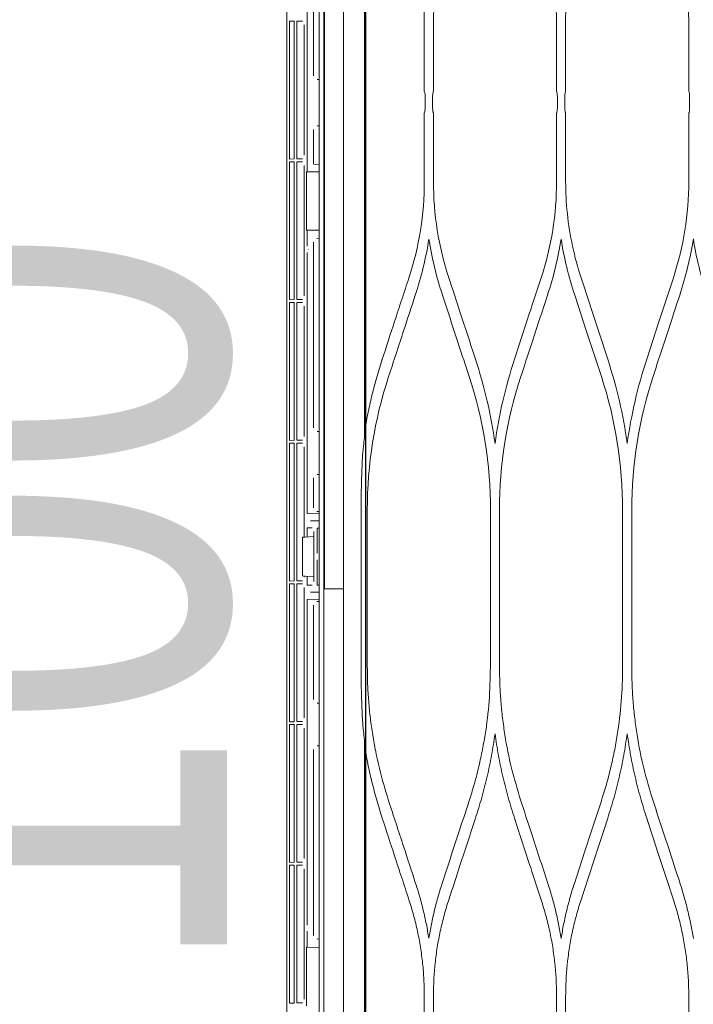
# Model space of a CAD drawing. Header units: inches. Extents: x 69729 to 77643, y -43505 to -36607.
# Tile 20 of 69: x 71969 to 71989, y -38206 to -38177. Entities that reach past the tile are written whole.
import ezdxf

# ---------------------------------------------------------------- set-up
doc = ezdxf.new("R2010")
doc.units = ezdxf.units.IN
doc.header["$MEASUREMENT"] = 0
doc.layers.get('0').update_dxf_attribs({"lineweight": 0})
doc.layers.get('Defpoints').update_dxf_attribs({"lineweight": 0})
for name, color, linetype, lineweight in [('p--drzwi', 125, 'Continuous', 0), ('p--klimatyzator', 30, 'Continuous', 15), ('p--wymiary-1-50', 5, 'Continuous', 0)]:
    doc.layers.add(name, color=color, linetype=linetype, lineweight=lineweight)
doc.styles.add('1-50', font='arial.ttf', dxfattribs={"width": 0.75, "height": 12.5})
doc.dimstyles.new('1-50', dxfattribs={"dimtxt": 12.5, "dimasz": 5, "dimexe": 5, "dimexo": 5, "dimgap": 0.09, "dimtad": 0, "dimdsep": 46, "dimtxsty": '1-50', "dimblk": 'OBLIQUE', "dimcen": 0.09, "dimadec": 0, "dimazin": 0, "dimtfac": 1, "dimtdec": 4, "dimtix": 1, "dimtofl": 0, "dimtmove": 2, "dimatfit": 3, "dimldrblk": 'OBLIQUE', "dimfxl": 5, "dimfxlon": 1, "dimtvp": 0.8, "dimtolj": 1, "dimtzin": 0, "dimarcsym": 0})

# ---------------------------------------------------------------- blocks, each defined once
blk = doc.blocks.new('drzwi-90-100')
blk.add_arc((10.8, 3.225), 84.153, 359.52334, 90.47666)
blk = doc.blocks.new('_OBLIQUE')
at = {"color": 0, "linetype": 'ByBlock', "lineweight": -2}
for p, q in [((-0.5, -0.5), (0.5, 0.5)), ((0, 0), (0, 0))]:
    blk.add_line(p, q, dxfattribs=at)
blk = doc.blocks.new('*D30')
at = {"layer": 'Defpoints', "color": 0}
for p in [(71526.912, -38105.971), (71997.121, -38105.971), (71588.357, -38366.071)]:
    blk.add_point(p, dxfattribs=at)
at = {"layer": 'p--wymiary-1-50', "color": 0, "linetype": 'Continuous', "lineweight": -2}
for p, q in [((71531.912, -38105.971), (71521.912, -38105.971)), ((71526.912, -38366.071), (71526.912, -38105.971)), ((71531.912, -38366.071), (71521.912, -38366.071))]:
    blk.add_line(p, q, dxfattribs=at)
at = {"layer": 'p--wymiary-1-50', "color": 0, "lineweight": -2, "xscale": 5, "yscale": 5, "zscale": 5}
for p, rotation in [((71526.912, -38105.971), 90), ((71526.912, -38366.071), 270)]:
    blk.add_blockref('_OBLIQUE', p, dxfattribs=dict(at, rotation=rotation))
at = {"layer": 'p--wymiary-1-50', "color": 0, "linetype": 'Continuous', "ltscale": 12, "insert": (71516.702, -38236.021), "char_height": 12.5, "attachment_point": 5, "rotation": 90, "style": '1-50'}
blk.add_mtext('\\A1;260.1', dxfattribs=at)
blk = doc.blocks.new('*D161')
at = {"layer": 'Defpoints', "color": 0}
for p in [(71979.561, -38144.421), (71997.121, -38144.421), (71997.121, -38244.421)]:
    blk.add_point(p, dxfattribs=at)
at = {"layer": 'p--wymiary-1-50', "color": 0, "linetype": 'Continuous', "lineweight": -2}
for p, q in [((71984.561, -38144.421), (71974.561, -38144.421)), ((71979.561, -38244.421), (71979.561, -38144.421)), ((71984.561, -38244.421), (71974.561, -38244.421))]:
    blk.add_line(p, q, dxfattribs=at)
at = {"layer": 'p--wymiary-1-50', "color": 0, "lineweight": -2, "xscale": 5, "yscale": 5, "zscale": 5}
for p, rotation in [((71979.561, -38144.421), 90), ((71979.561, -38244.421), 270)]:
    blk.add_blockref('_OBLIQUE', p, dxfattribs=dict(at, rotation=rotation))
at = {"layer": 'p--wymiary-1-50', "color": 0, "linetype": 'Continuous', "ltscale": 12, "insert": (71969.351, -38194.421), "char_height": 12.5, "attachment_point": 5, "rotation": 90, "style": '1-50'}
blk.add_mtext('\\A1;100', dxfattribs=at)
blk = doc.blocks.new('A$C66B7A3C4')
at = {"layer": 'p--klimatyzator', "lineweight": 15}
for p, q in [((18.818, 84.4), (18.818, 43.5)), ((18.114, 82.346), (18.114, 43.5)), ((18.662, 43.5), (18.662, 82.346)), ((18.684, 82.346), (18.684, 4.654)), ((19.758, 81.016), (19.758, 47.653)), ((17.501, 57.787), (17.501, 67.396)), ((18.987, 62.26), (18.987, 58.425)), ((19.167, 55.637), (19.167, 62.427)), ((8.064, 57.973), (8.064, 59.933)), ((11.647, 59.933), (11.647, 57.973)), ((11.912, 57.973), (11.912, 59.933)), ((15.495, 59.933), (15.495, 57.973)), ((15.76, 57.973), (15.76, 59.933)), ((19.255, 56.118), (19.255, 59.912)), ((19.304, 60.017), (19.472, 60.02)), ((19.472, 60.02), (19.472, 56.01)), ((19.544, 60.021), (19.681, 60.023)), ((19.544, 56.009), (19.544, 60.021)), ((19.681, 59.919), (19.681, 60.023)), ((19.681, 59.919), (19.681, 56.111)), ((18.883, 58.321), (18.818, 58.321)), ((8.038, 57.765), (8.038, 57.557)), ((11.673, 57.557), (11.673, 57.765)), ((11.887, 57.765), (11.887, 57.557)), ((15.52, 57.557), (15.52, 57.765)), ((15.735, 57.765), (15.735, 57.557)), ((17.503, 57.557), (17.503, 57.765)), ((8.064, 55.357), (8.064, 57.349)), ((11.647, 57.349), (11.647, 55.357)), ((11.912, 55.357), (11.912, 57.349)), ((15.495, 57.349), (15.495, 55.357)), ((15.76, 55.357), (15.76, 57.349)), ((17.501, 47.894), (17.501, 57.536)), ((18.818, 56.969), (18.883, 56.969)), ((18.987, 56.865), (18.987, 55.867)), ((19.472, 56.01), (19.304, 56.013)), ((19.304, 55.922), (19.472, 55.925)), ((19.472, 55.925), (19.472, 51.915)), ((19.681, 56.007), (19.544, 56.009)), ((19.544, 55.926), (19.681, 55.929)), ((19.544, 51.914), (19.544, 55.926)), ((19.681, 56.007), (19.681, 56.111)), ((19.681, 55.825), (19.681, 55.929)), ((18.818, 55.838), (18.972, 55.852)), ((18.818, 55.631), (19.167, 55.637)), ((19.167, 55.637), (19.188, 55.638)), ((19.188, 55.638), (19.188, 53.933)), ((19.255, 52.023), (19.255, 55.817)), ((19.681, 55.825), (19.681, 52.016)), ((19.167, 53.934), (18.818, 53.94)), ((19.188, 53.933), (19.167, 53.934)), ((19.167, 53.471), (19.167, 53.934)), ((18.892, 53.695), (18.818, 53.701)), ((18.987, 53.591), (18.987, 48.18)), ((19.145, 53.377), (19.145, 53.384)), ((19.167, 45.686), (19.167, 53.29)), ((19.472, 51.915), (19.304, 51.918)), ((19.681, 51.912), (19.544, 51.914)), ((19.681, 51.912), (19.681, 52.016)), ((19.255, 47.929), (19.255, 51.723)), ((19.304, 51.827), (19.472, 51.83)), ((19.472, 51.83), (19.472, 47.821)), ((19.544, 51.832), (19.681, 51.834)), ((19.544, 47.82), (19.544, 51.832)), ((19.681, 51.73), (19.681, 51.834)), ((19.681, 51.73), (19.681, 47.921)), ((18.883, 48.076), (18.818, 48.076)), ((19.681, 47.817), (19.681, 47.921)), ((19.255, 45.003), (19.255, 47.628)), ((19.472, 47.821), (19.304, 47.824)), ((19.304, 47.733), (19.472, 47.736)), ((19.472, 47.736), (19.472, 43.726)), ((19.681, 47.817), (19.544, 47.82)), ((19.544, 47.737), (19.681, 47.739)), ((19.544, 43.725), (19.544, 47.737)), ((19.681, 47.635), (19.681, 47.739)), ((19.681, 47.635), (19.681, 43.827)), ((19.758, 39.351), (19.758, 47.653)), ((18.818, 46.828), (18.883, 46.828)), ((18.987, 46.724), (18.987, 45.853)), ((9.723, 45.788), (9.723, 41.212)), ((9.988, 41.212), (9.988, 45.788)), ((13.571, 45.788), (13.571, 41.212)), ((13.836, 41.212), (13.836, 45.788)), ((17.419, 45.788), (17.419, 41.212)), ((17.599, 45.788), (17.599, 41.212)), ((18.818, 45.743), (18.892, 45.749)), ((18.818, 45.68), (19.167, 45.686)), ((18.818, 45.473), (18.974, 45.476)), ((18.974, 45.476), (19.07, 45.476)), ((18.877, 45.266), (18.818, 45.265)), ((18.877, 44.535), (18.877, 45.266)), ((18.974, 43.707), (18.974, 45.165)), ((18.974, 45.018), (19.228, 45.005)), ((19.022, 45.268), (19.167, 45.268)), ((19.167, 45.008), (19.167, 45.268)), ((19.228, 45.005), (19.302, 45.001)), ((19.302, 45.001), (19.302, 43.871)), ((18.877, 43.606), (18.877, 44.337)), ((19.228, 43.867), (18.974, 43.854)), ((19.167, 43.604), (19.167, 43.864)), ((19.302, 43.871), (19.228, 43.867)), ((19.255, 43.834), (19.255, 43.869)), ((18.818, 43.607), (18.877, 43.606)), ((19.167, 43.604), (19.022, 43.604)), ((19.472, 43.726), (19.304, 43.729)), ((19.304, 43.638), (19.472, 43.641)), ((19.472, 43.641), (19.472, 39.631)), ((19.681, 43.723), (19.544, 43.725)), ((19.544, 43.642), (19.681, 43.645)), ((19.544, 39.63), (19.544, 43.642)), ((19.681, 43.723), (19.681, 43.827)), ((19.681, 43.541), (19.681, 43.645)), ((18.114, 43.5), (18.114, 4.654)), ((18.818, 43.5), (18.818, 2.6)), ((18.974, 43.396), (18.818, 43.399)), ((19.07, 43.396), (18.974, 43.396)), ((19.255, 39.739), (19.255, 43.533)), ((19.681, 43.541), (19.681, 39.732)), ((19.167, 43.186), (18.818, 43.192)), ((18.818, 43.13), (18.892, 43.123)), ((18.987, 43.019), (18.987, 40.276)), ((19.167, 33.71), (19.167, 43.186)), ((18.883, 40.172), (18.818, 40.172)), ((19.472, 39.631), (19.304, 39.634)), ((19.681, 39.628), (19.544, 39.63)), ((19.544, 39.548), (19.681, 39.55)), ((19.681, 39.628), (19.681, 39.732)), ((19.681, 39.446), (19.681, 39.55)), ((19.255, 35.645), (19.255, 39.439)), ((19.304, 39.543), (19.472, 39.546)), ((19.472, 39.546), (19.472, 35.537)), ((19.544, 35.536), (19.544, 39.548)), ((19.681, 39.446), (19.681, 35.637)), ((19.758, 18.191), (19.758, 39.351)), ((17.501, 29.464), (17.501, 39.106)), ((18.818, 38.924), (18.883, 38.924)), ((18.987, 38.82), (18.987, 33.409)), ((19.472, 35.537), (19.304, 35.54)), ((19.681, 35.533), (19.681, 35.637)), ((19.255, 31.55), (19.255, 35.344)), ((19.304, 35.449), (19.472, 35.452)), ((19.472, 35.452), (19.472, 31.442)), ((19.681, 35.533), (19.544, 35.536)), ((19.544, 35.453), (19.681, 35.455)), ((19.544, 31.441), (19.544, 35.453)), ((19.681, 35.351), (19.681, 35.455)), ((19.681, 35.351), (19.681, 31.543)), ((19.145, 33.616), (19.145, 33.623)), ((18.818, 33.298), (18.892, 33.305)), ((19.167, 33.066), (19.167, 33.529)), ((18.818, 33.06), (19.167, 33.066)), ((19.167, 33.066), (19.188, 33.067)), ((19.188, 33.067), (19.188, 31.362)), ((8.064, 31.643), (8.064, 29.651)), ((11.647, 29.651), (11.647, 31.643)), ((11.912, 31.643), (11.912, 29.651)), ((15.495, 29.651), (15.495, 31.643)), ((15.76, 31.643), (15.76, 29.651)), ((19.681, 31.439), (19.681, 31.543)), ((19.472, 31.442), (19.304, 31.445)), ((19.681, 31.438), (19.544, 31.441))]:
    blk.add_line(p, q, dxfattribs=at)
for points, knots in [([(8.511, 62.736), (8.463, 62.584), (8.416, 62.432), (8.374, 62.278), (8.332, 62.125), (8.295, 61.971), (8.262, 61.816), (8.229, 61.661), (8.2, 61.506), (8.175, 61.35), (8.15, 61.195), (8.13, 61.038), (8.113, 60.881), (8.097, 60.724), (8.084, 60.567), (8.076, 60.409), (8.068, 60.25), (8.066, 60.091), (8.064, 59.933)], [0, 0, 0, 0, 1, 1, 1, 2, 2, 2, 3, 3, 3, 4, 4, 4, 5, 5, 5, 6, 6, 6, 6]), ([(12.359, 62.736), (12.312, 62.584), (12.265, 62.432), (12.222, 62.279), (12.181, 62.126), (12.144, 61.972), (12.111, 61.817), (12.078, 61.663), (12.049, 61.508), (12.024, 61.352), (11.999, 61.196), (11.978, 61.04), (11.962, 60.883), (11.945, 60.725), (11.932, 60.568), (11.924, 60.41), (11.917, 60.251), (11.914, 60.092), (11.912, 59.933)], [0, 0, 0, 0, 1, 1, 1, 2, 2, 2, 3, 3, 3, 4, 4, 4, 5, 5, 5, 6, 6, 6, 6]), ([(15.495, 59.933), (15.492, 60.092), (15.49, 60.251), (15.482, 60.41), (15.474, 60.568), (15.462, 60.726), (15.445, 60.883), (15.428, 61.04), (15.408, 61.197), (15.383, 61.352), (15.358, 61.508), (15.329, 61.663), (15.296, 61.818), (15.263, 61.973), (15.226, 62.126), (15.184, 62.279), (15.142, 62.432), (15.095, 62.584), (15.047, 62.736)], [0, 0, 0, 0, 1, 1, 1, 2, 2, 2, 3, 3, 3, 4, 4, 4, 5, 5, 5, 6, 6, 6, 6]), ([(16.207, 62.736), (16.16, 62.584), (16.113, 62.432), (16.071, 62.279), (16.029, 62.126), (15.992, 61.972), (15.959, 61.817), (15.926, 61.663), (15.897, 61.507), (15.872, 61.352), (15.847, 61.196), (15.826, 61.039), (15.81, 60.882), (15.793, 60.725), (15.78, 60.567), (15.773, 60.409), (15.765, 60.251), (15.763, 60.092), (15.76, 59.933)], [0, 0, 0, 0, 1, 1, 1, 2, 2, 2, 3, 3, 3, 4, 4, 4, 5, 5, 5, 6, 6, 6, 6]), ([(8.038, 57.765), (8.038, 57.788), (8.038, 57.812), (8.039, 57.834), (8.04, 57.855), (8.042, 57.876), (8.043, 57.894), (8.045, 57.912), (8.047, 57.928), (8.05, 57.94), (8.052, 57.953), (8.055, 57.962), (8.058, 57.968), (8.06, 57.972), (8.062, 57.973), (8.064, 57.973)], [0, 0, 0, 0, 1, 1, 1, 2, 2, 2, 3, 3, 3, 4, 4, 4, 5, 5, 5, 5]), ([(11.647, 57.973), (11.65, 57.973), (11.653, 57.969), (11.656, 57.961), (11.659, 57.953), (11.661, 57.94), (11.664, 57.924), (11.666, 57.909), (11.668, 57.89), (11.67, 57.869), (11.671, 57.848), (11.672, 57.826), (11.673, 57.803), (11.673, 57.79), (11.673, 57.778), (11.673, 57.765)], [0, 0, 0, 0, 1, 1, 1, 2, 2, 2, 3, 3, 3, 4, 4, 4, 5, 5, 5, 5]), ([(11.887, 57.765), (11.887, 57.789), (11.887, 57.812), (11.888, 57.834), (11.889, 57.856), (11.89, 57.877), (11.892, 57.895), (11.894, 57.913), (11.896, 57.929), (11.899, 57.942), (11.901, 57.954), (11.904, 57.963), (11.906, 57.968), (11.908, 57.972), (11.91, 57.973), (11.912, 57.973)], [0, 0, 0, 0, 1, 1, 1, 2, 2, 2, 3, 3, 3, 4, 4, 4, 5, 5, 5, 5]), ([(15.495, 57.973), (15.497, 57.973), (15.5, 57.969), (15.503, 57.961), (15.506, 57.953), (15.509, 57.941), (15.511, 57.926), (15.513, 57.912), (15.515, 57.893), (15.517, 57.873), (15.518, 57.853), (15.519, 57.831), (15.52, 57.808), (15.52, 57.794), (15.52, 57.78), (15.52, 57.765)], [0, 0, 0, 0, 1, 1, 1, 2, 2, 2, 3, 3, 3, 4, 4, 4, 5, 5, 5, 5]), ([(15.735, 57.765), (15.735, 57.789), (15.735, 57.812), (15.736, 57.834), (15.737, 57.856), (15.739, 57.877), (15.74, 57.895), (15.742, 57.913), (15.744, 57.929), (15.747, 57.942), (15.749, 57.954), (15.752, 57.963), (15.755, 57.968), (15.756, 57.972), (15.758, 57.973), (15.76, 57.973)], [0, 0, 0, 0, 1, 1, 1, 2, 2, 2, 3, 3, 3, 4, 4, 4, 5, 5, 5, 5]), ([(8.064, 57.349), (8.061, 57.349), (8.058, 57.354), (8.055, 57.361), (8.052, 57.369), (8.05, 57.381), (8.047, 57.396), (8.045, 57.411), (8.043, 57.429), (8.042, 57.45), (8.04, 57.469), (8.039, 57.492), (8.039, 57.515), (8.038, 57.529), (8.038, 57.543), (8.038, 57.557)], [0, 0, 0, 0, 1, 1, 1, 2, 2, 2, 3, 3, 3, 4, 4, 4, 5, 5, 5, 5]), ([(11.673, 57.557), (11.673, 57.535), (11.673, 57.512), (11.672, 57.491), (11.671, 57.469), (11.669, 57.449), (11.668, 57.431), (11.666, 57.413), (11.664, 57.398), (11.662, 57.385), (11.659, 57.372), (11.656, 57.362), (11.654, 57.356), (11.651, 57.352), (11.649, 57.349), (11.647, 57.349)], [0, 0, 0, 0, 1, 1, 1, 2, 2, 2, 3, 3, 3, 4, 4, 4, 5, 5, 5, 5]), ([(11.912, 57.349), (11.909, 57.349), (11.906, 57.353), (11.904, 57.361), (11.901, 57.369), (11.898, 57.38), (11.896, 57.395), (11.894, 57.41), (11.892, 57.427), (11.891, 57.447), (11.889, 57.467), (11.888, 57.489), (11.887, 57.512), (11.887, 57.527), (11.887, 57.542), (11.887, 57.557)], [0, 0, 0, 0, 1, 1, 1, 2, 2, 2, 3, 3, 3, 4, 4, 4, 5, 5, 5, 5]), ([(15.52, 57.557), (15.52, 57.534), (15.52, 57.511), (15.519, 57.489), (15.518, 57.468), (15.516, 57.447), (15.515, 57.429), (15.513, 57.411), (15.511, 57.395), (15.508, 57.383), (15.506, 57.37), (15.503, 57.361), (15.501, 57.355), (15.499, 57.351), (15.497, 57.349), (15.495, 57.349)], [0, 0, 0, 0, 1, 1, 1, 2, 2, 2, 3, 3, 3, 4, 4, 4, 5, 5, 5, 5]), ([(15.76, 57.349), (15.757, 57.349), (15.754, 57.354), (15.752, 57.361), (15.749, 57.369), (15.746, 57.381), (15.744, 57.395), (15.742, 57.41), (15.74, 57.428), (15.739, 57.448), (15.737, 57.468), (15.736, 57.49), (15.735, 57.513), (15.735, 57.527), (15.735, 57.542), (15.735, 57.557)], [0, 0, 0, 0, 1, 1, 1, 2, 2, 2, 3, 3, 3, 4, 4, 4, 5, 5, 5, 5]), ([(9.287, 50.181), (9.182, 50.503), (9.077, 50.825), (8.971, 51.147), (8.894, 51.381), (8.818, 51.615), (8.741, 51.85), (8.664, 52.084), (8.588, 52.319), (8.511, 52.553)], [0, 0, 0, 0, 1, 1, 1, 2, 2, 2, 3, 3, 3, 3]), ([(11.2, 52.553), (11.122, 52.315), (11.044, 52.076), (10.966, 51.838), (10.888, 51.6), (10.81, 51.362), (10.732, 51.124), (10.629, 50.809), (10.526, 50.495), (10.423, 50.181)], [0, 0, 0, 0, 1, 1, 1, 2, 2, 2, 3, 3, 3, 3]), ([(13.136, 50.181), (13.057, 50.42), (12.979, 50.66), (12.9, 50.9), (12.822, 51.139), (12.743, 51.379), (12.665, 51.618), (12.563, 51.93), (12.461, 52.241), (12.359, 52.553)], [0, 0, 0, 0, 1, 1, 1, 2, 2, 2, 3, 3, 3, 3]), ([(15.047, 52.553), (14.939, 52.221), (14.83, 51.89), (14.722, 51.558), (14.647, 51.329), (14.572, 51.099), (14.496, 50.869), (14.421, 50.64), (14.346, 50.41), (14.271, 50.181)], [0, 0, 0, 0, 1, 1, 1, 2, 2, 2, 3, 3, 3, 3]), ([(16.984, 50.181), (16.864, 50.547), (16.744, 50.913), (16.624, 51.279), (16.555, 51.491), (16.485, 51.704), (16.416, 51.916), (16.346, 52.128), (16.277, 52.341), (16.207, 52.553)], [0, 0, 0, 0, 1, 1, 1, 2, 2, 2, 3, 3, 3, 3]), ([(8.327, 52.047), (8.434, 51.72), (8.541, 51.393), (8.648, 51.065), (8.724, 50.834), (8.8, 50.602), (8.876, 50.37), (8.951, 50.138), (9.027, 49.906), (9.103, 49.674)], [0, 0, 0, 0, 1, 1, 1, 2, 2, 2, 3, 3, 3, 3]), ([(10.608, 49.674), (10.684, 49.908), (10.761, 50.142), (10.837, 50.376), (10.914, 50.609), (10.99, 50.843), (11.067, 51.077), (11.173, 51.4), (11.278, 51.723), (11.384, 52.047)], [0, 0, 0, 0, 1, 1, 1, 2, 2, 2, 3, 3, 3, 3]), ([(12.175, 52.047), (12.254, 51.803), (12.334, 51.56), (12.414, 51.316), (12.493, 51.072), (12.573, 50.829), (12.653, 50.585), (12.752, 50.282), (12.851, 49.978), (12.951, 49.674)], [0, 0, 0, 0, 1, 1, 1, 2, 2, 2, 3, 3, 3, 3]), ([(14.456, 49.674), (14.562, 49.998), (14.668, 50.322), (14.774, 50.646), (14.85, 50.88), (14.927, 51.113), (15.003, 51.346), (15.08, 51.58), (15.156, 51.813), (15.232, 52.046)], [0, 0, 0, 0, 1, 1, 1, 2, 2, 2, 3, 3, 3, 3]), ([(16.022, 52.046), (16.136, 51.698), (16.25, 51.35), (16.364, 51.002), (16.437, 50.781), (16.509, 50.56), (16.581, 50.338), (16.654, 50.117), (16.726, 49.896), (16.799, 49.674)], [0, 0, 0, 0, 1, 1, 1, 2, 2, 2, 3, 3, 3, 3]), ([(17.532, 47.65), (17.536, 47.616), (17.54, 47.582), (17.543, 47.547), (17.553, 47.44), (17.56, 47.332), (17.565, 47.224)], [0, 0, 0, 0, 1, 1, 1, 2, 2, 2, 2]), ([(17.565, 47.224), (17.568, 47.171), (17.57, 47.118), (17.572, 47.065), (17.577, 46.948), (17.582, 46.83), (17.585, 46.713), (17.589, 46.599), (17.592, 46.485), (17.594, 46.37)], [0, 0, 0, 0, 1, 1, 1, 2, 2, 2, 3, 3, 3, 3]), ([(17.594, 46.37), (17.594, 46.346), (17.595, 46.321), (17.595, 46.297), (17.597, 46.199), (17.598, 46.101), (17.598, 46.003), (17.599, 45.931), (17.599, 45.86), (17.599, 45.788)], [0, 0, 0, 0, 1, 1, 1, 2, 2, 2, 3, 3, 3, 3]), ([(9.103, 37.326), (9.198, 37.64), (9.293, 37.954), (9.372, 38.273), (9.452, 38.593), (9.515, 38.917), (9.567, 39.243), (9.592, 39.406), (9.615, 39.569), (9.635, 39.733), (9.654, 39.896), (9.671, 40.06), (9.684, 40.225), (9.697, 40.389), (9.707, 40.553), (9.713, 40.718), (9.719, 40.882), (9.721, 41.047), (9.723, 41.212)], [0, 0, 0, 0, 1, 1, 1, 2, 2, 2, 3, 3, 3, 4, 4, 4, 5, 5, 5, 6, 6, 6, 6]), ([(9.988, 41.212), (9.995, 40.883), (10.003, 40.554), (10.027, 40.226), (10.051, 39.897), (10.092, 39.569), (10.144, 39.244), (10.17, 39.081), (10.199, 38.919), (10.231, 38.758), (10.264, 38.596), (10.299, 38.436), (10.338, 38.276), (10.376, 38.116), (10.418, 37.957), (10.463, 37.799), (10.509, 37.64), (10.558, 37.483), (10.608, 37.326)], [0, 0, 0, 0, 1, 1, 1, 2, 2, 2, 3, 3, 3, 4, 4, 4, 5, 5, 5, 6, 6, 6, 6]), ([(12.951, 37.326), (13.046, 37.641), (13.141, 37.956), (13.22, 38.275), (13.3, 38.595), (13.363, 38.919), (13.415, 39.244), (13.44, 39.407), (13.463, 39.571), (13.483, 39.734), (13.502, 39.898), (13.518, 40.062), (13.532, 40.226), (13.545, 40.39), (13.555, 40.554), (13.561, 40.718), (13.567, 40.883), (13.569, 41.047), (13.571, 41.212)], [0, 0, 0, 0, 1, 1, 1, 2, 2, 2, 3, 3, 3, 4, 4, 4, 5, 5, 5, 6, 6, 6, 6]), ([(13.836, 41.212), (13.844, 40.883), (13.851, 40.554), (13.875, 40.226), (13.899, 39.898), (13.94, 39.571), (13.992, 39.246), (14.018, 39.083), (14.047, 38.92), (14.08, 38.758), (14.112, 38.597), (14.147, 38.436), (14.186, 38.276), (14.225, 38.116), (14.266, 37.957), (14.311, 37.798), (14.357, 37.64), (14.406, 37.483), (14.456, 37.326)], [0, 0, 0, 0, 1, 1, 1, 2, 2, 2, 3, 3, 3, 4, 4, 4, 5, 5, 5, 6, 6, 6, 6]), ([(16.799, 37.326), (16.894, 37.641), (16.989, 37.955), (17.068, 38.274), (17.147, 38.594), (17.211, 38.918), (17.262, 39.243), (17.288, 39.406), (17.311, 39.569), (17.331, 39.733), (17.35, 39.897), (17.366, 40.061), (17.379, 40.225), (17.393, 40.389), (17.403, 40.553), (17.409, 40.718), (17.415, 40.882), (17.417, 41.047), (17.419, 41.212)], [0, 0, 0, 0, 1, 1, 1, 2, 2, 2, 3, 3, 3, 4, 4, 4, 5, 5, 5, 6, 6, 6, 6]), ([(17.599, 41.212), (17.599, 41.187), (17.599, 41.163), (17.599, 41.138), (17.599, 41.04), (17.598, 40.942), (17.597, 40.844), (17.596, 40.772), (17.595, 40.701), (17.594, 40.63)], [0, 0, 0, 0, 1, 1, 1, 2, 2, 2, 3, 3, 3, 3]), ([(17.594, 40.63), (17.593, 40.577), (17.592, 40.525), (17.59, 40.473), (17.587, 40.355), (17.584, 40.238), (17.58, 40.121), (17.575, 40.006), (17.571, 39.891), (17.565, 39.776)], [0, 0, 0, 0, 1, 1, 1, 2, 2, 2, 3, 3, 3, 3]), ([(17.565, 39.776), (17.563, 39.741), (17.562, 39.707), (17.559, 39.672), (17.553, 39.564), (17.545, 39.456), (17.532, 39.35)], [0, 0, 0, 0, 1, 1, 1, 2, 2, 2, 2]), ([(9.855, 39.275), (9.824, 39.067), (9.792, 38.859), (9.755, 38.652), (9.718, 38.446), (9.674, 38.24), (9.627, 38.036), (9.579, 37.831), (9.528, 37.627), (9.471, 37.425), (9.413, 37.222), (9.35, 37.021), (9.287, 36.819)], [0, 0, 0, 0, 1, 1, 1, 2, 2, 2, 3, 3, 3, 4, 4, 4, 4]), ([(10.423, 36.819), (10.36, 37.021), (10.297, 37.224), (10.239, 37.427), (10.182, 37.63), (10.131, 37.834), (10.083, 38.039), (10.036, 38.244), (9.993, 38.449), (9.955, 38.655), (9.918, 38.861), (9.887, 39.068), (9.855, 39.275)], [0, 0, 0, 0, 1, 1, 1, 2, 2, 2, 3, 3, 3, 4, 4, 4, 4]), ([(13.703, 39.273), (13.672, 39.066), (13.641, 38.858), (13.603, 38.652), (13.566, 38.446), (13.522, 38.241), (13.475, 38.037), (13.428, 37.832), (13.376, 37.628), (13.319, 37.426), (13.262, 37.222), (13.199, 37.021), (13.136, 36.819)], [0, 0, 0, 0, 1, 1, 1, 2, 2, 2, 3, 3, 3, 4, 4, 4, 4]), ([(14.271, 36.819), (14.208, 37.021), (14.145, 37.222), (14.087, 37.426), (14.03, 37.628), (13.979, 37.832), (13.931, 38.037), (13.884, 38.241), (13.841, 38.446), (13.803, 38.652), (13.766, 38.858), (13.735, 39.066), (13.703, 39.273)], [0, 0, 0, 0, 1, 1, 1, 2, 2, 2, 3, 3, 3, 4, 4, 4, 4]), ([(17.501, 38.942), (17.47, 38.763), (17.439, 38.584), (17.403, 38.405), (17.368, 38.227), (17.327, 38.049), (17.284, 37.873), (17.241, 37.695), (17.195, 37.519), (17.144, 37.344), (17.094, 37.168), (17.039, 36.994), (16.984, 36.819)], [0, 0, 0, 0, 1, 1, 1, 2, 2, 2, 3, 3, 3, 4, 4, 4, 4]), ([(8.327, 34.953), (8.434, 35.28), (8.541, 35.607), (8.648, 35.935), (8.724, 36.166), (8.8, 36.398), (8.876, 36.63), (8.951, 36.862), (9.027, 37.094), (9.103, 37.326)], [0, 0, 0, 0, 1, 1, 1, 2, 2, 2, 3, 3, 3, 3]), ([(10.608, 37.326), (10.684, 37.092), (10.761, 36.858), (10.837, 36.624), (10.914, 36.391), (10.99, 36.157), (11.067, 35.923), (11.173, 35.6), (11.278, 35.277), (11.384, 34.953)], [0, 0, 0, 0, 1, 1, 1, 2, 2, 2, 3, 3, 3, 3]), ([(12.175, 34.953), (12.254, 35.197), (12.334, 35.44), (12.414, 35.684), (12.493, 35.927), (12.573, 36.171), (12.653, 36.415), (12.752, 36.718), (12.851, 37.022), (12.951, 37.326)], [0, 0, 0, 0, 1, 1, 1, 2, 2, 2, 3, 3, 3, 3]), ([(14.456, 37.326), (14.562, 37.002), (14.668, 36.678), (14.774, 36.354), (14.85, 36.12), (14.927, 35.887), (15.003, 35.654), (15.08, 35.42), (15.156, 35.187), (15.232, 34.953)], [0, 0, 0, 0, 1, 1, 1, 2, 2, 2, 3, 3, 3, 3]), ([(16.022, 34.953), (16.136, 35.302), (16.25, 35.65), (16.364, 35.998), (16.437, 36.219), (16.509, 36.44), (16.581, 36.662), (16.654, 36.883), (16.726, 37.104), (16.799, 37.326)], [0, 0, 0, 0, 1, 1, 1, 2, 2, 2, 3, 3, 3, 3]), ([(9.287, 36.819), (9.182, 36.497), (9.077, 36.175), (8.971, 35.853), (8.894, 35.619), (8.818, 35.385), (8.741, 35.15), (8.664, 34.916), (8.588, 34.681), (8.511, 34.447)], [0, 0, 0, 0, 1, 1, 1, 2, 2, 2, 3, 3, 3, 3]), ([(11.2, 34.447), (11.122, 34.685), (11.044, 34.923), (10.966, 35.162), (10.888, 35.4), (10.81, 35.638), (10.732, 35.876), (10.629, 36.191), (10.526, 36.505), (10.423, 36.819)], [0, 0, 0, 0, 1, 1, 1, 2, 2, 2, 3, 3, 3, 3]), ([(13.136, 36.819), (13.057, 36.58), (12.979, 36.34), (12.9, 36.1), (12.822, 35.861), (12.743, 35.621), (12.665, 35.382), (12.563, 35.07), (12.461, 34.759), (12.359, 34.447)], [0, 0, 0, 0, 1, 1, 1, 2, 2, 2, 3, 3, 3, 3]), ([(15.047, 34.447), (14.939, 34.779), (14.83, 35.11), (14.722, 35.442), (14.647, 35.671), (14.572, 35.901), (14.496, 36.131), (14.421, 36.36), (14.346, 36.59), (14.271, 36.819)], [0, 0, 0, 0, 1, 1, 1, 2, 2, 2, 3, 3, 3, 3]), ([(16.984, 36.819), (16.864, 36.453), (16.744, 36.087), (16.624, 35.721), (16.555, 35.509), (16.485, 35.296), (16.416, 35.084), (16.346, 34.872), (16.277, 34.659), (16.207, 34.447)], [0, 0, 0, 0, 1, 1, 1, 2, 2, 2, 3, 3, 3, 3]), ([(7.931, 33.321), (7.955, 33.458), (7.978, 33.595), (8.005, 33.732), (8.033, 33.869), (8.063, 34.006), (8.096, 34.141), (8.129, 34.278), (8.164, 34.414), (8.203, 34.548), (8.242, 34.684), (8.285, 34.819), (8.327, 34.953)], [0, 0, 0, 0, 1, 1, 1, 2, 2, 2, 3, 3, 3, 4, 4, 4, 4]), ([(11.384, 34.953), (11.426, 34.819), (11.469, 34.685), (11.507, 34.55), (11.546, 34.416), (11.581, 34.28), (11.614, 34.144), (11.647, 34.009), (11.678, 33.872), (11.705, 33.735), (11.732, 33.598), (11.756, 33.461), (11.779, 33.323)], [0, 0, 0, 0, 1, 1, 1, 2, 2, 2, 3, 3, 3, 4, 4, 4, 4]), ([(11.779, 33.323), (11.803, 33.461), (11.826, 33.598), (11.854, 33.735), (11.881, 33.872), (11.911, 34.008), (11.944, 34.144), (11.977, 34.28), (12.012, 34.415), (12.051, 34.55), (12.09, 34.685), (12.132, 34.819), (12.175, 34.953)], [0, 0, 0, 0, 1, 1, 1, 2, 2, 2, 3, 3, 3, 4, 4, 4, 4]), ([(15.232, 34.953), (15.275, 34.819), (15.317, 34.685), (15.356, 34.55), (15.394, 34.416), (15.43, 34.28), (15.463, 34.144), (15.495, 34.009), (15.526, 33.873), (15.553, 33.736), (15.58, 33.599), (15.604, 33.462), (15.627, 33.324)], [0, 0, 0, 0, 1, 1, 1, 2, 2, 2, 3, 3, 3, 4, 4, 4, 4]), ([(15.627, 33.324), (15.651, 33.462), (15.674, 33.599), (15.701, 33.735), (15.729, 33.872), (15.759, 34.008), (15.792, 34.144), (15.825, 34.28), (15.86, 34.415), (15.899, 34.55), (15.938, 34.685), (15.98, 34.819), (16.022, 34.953)], [0, 0, 0, 0, 1, 1, 1, 2, 2, 2, 3, 3, 3, 4, 4, 4, 4]), ([(8.511, 34.447), (8.463, 34.295), (8.416, 34.142), (8.374, 33.989), (8.332, 33.836), (8.295, 33.682), (8.262, 33.527), (8.229, 33.372), (8.2, 33.217), (8.175, 33.061), (8.15, 32.905), (8.13, 32.749), (8.113, 32.592), (8.097, 32.435), (8.084, 32.277), (8.076, 32.119), (8.068, 31.961), (8.066, 31.802), (8.064, 31.643)], [0, 0, 0, 0, 1, 1, 1, 2, 2, 2, 3, 3, 3, 4, 4, 4, 5, 5, 5, 6, 6, 6, 6]), ([(11.596, 32.602), (11.58, 32.757), (11.559, 32.911), (11.535, 33.064), (11.51, 33.22), (11.481, 33.375), (11.448, 33.529), (11.415, 33.684), (11.378, 33.838), (11.336, 33.99), (11.294, 34.143), (11.247, 34.295), (11.2, 34.447)], [0, 0, 0, 0, 1, 1, 1, 2, 2, 2, 3, 3, 3, 4, 4, 4, 4]), ([(12.359, 34.447), (12.312, 34.295), (12.265, 34.143), (12.222, 33.989), (12.181, 33.837), (12.144, 33.683), (12.111, 33.528), (12.078, 33.373), (12.049, 33.218), (12.024, 33.062), (11.999, 32.907), (11.978, 32.75), (11.962, 32.593), (11.945, 32.436), (11.932, 32.278), (11.924, 32.12), (11.917, 31.962), (11.914, 31.802), (11.912, 31.643)], [0, 0, 0, 0, 1, 1, 1, 2, 2, 2, 3, 3, 3, 4, 4, 4, 5, 5, 5, 6, 6, 6, 6]), ([(15.495, 31.643), (15.492, 31.803), (15.49, 31.962), (15.482, 32.121), (15.474, 32.279), (15.462, 32.437), (15.445, 32.594), (15.428, 32.751), (15.408, 32.907), (15.383, 33.063), (15.358, 33.219), (15.329, 33.374), (15.296, 33.528), (15.263, 33.683), (15.226, 33.837), (15.184, 33.99), (15.142, 34.143), (15.095, 34.295), (15.047, 34.447)], [0, 0, 0, 0, 1, 1, 1, 2, 2, 2, 3, 3, 3, 4, 4, 4, 5, 5, 5, 6, 6, 6, 6]), ([(16.207, 34.447), (16.16, 34.295), (16.113, 34.143), (16.071, 33.989), (16.029, 33.837), (15.992, 33.683), (15.959, 33.528), (15.926, 33.373), (15.897, 33.218), (15.872, 33.062), (15.847, 32.907), (15.826, 32.75), (15.81, 32.593), (15.793, 32.436), (15.78, 32.278), (15.773, 32.12), (15.765, 31.961), (15.763, 31.802), (15.76, 31.643)], [0, 0, 0, 0, 1, 1, 1, 2, 2, 2, 3, 3, 3, 4, 4, 4, 5, 5, 5, 6, 6, 6, 6]), ([(11.647, 31.643), (11.644, 31.803), (11.642, 31.962), (11.634, 32.121), (11.627, 32.274), (11.615, 32.428), (11.599, 32.58)], [0, 0, 0, 0, 1, 1, 1, 2, 2, 2, 2])]:
    blk.add_open_spline(points, degree=3, knots=knots, dxfattribs=at)
for points in [[(11.2, 62.736), (11.513, 61.838), (11.665, 60.886), (11.647, 59.933)], [(17.501, 57.787), (17.502, 57.78), (17.503, 57.773), (17.503, 57.765)], [(17.503, 57.557), (17.503, 57.55), (17.502, 57.543), (17.501, 57.536)], [(8.511, 52.553), (8.214, 53.461), (8.064, 54.397), (8.064, 55.357)], [(11.647, 55.357), (11.647, 55.042), (11.631, 54.73), (11.598, 54.42)], [(12.359, 52.553), (12.061, 53.463), (11.912, 54.398), (11.912, 55.357)], [(15.495, 55.357), (15.495, 54.399), (15.345, 53.463), (15.047, 52.553)], [(16.207, 52.553), (15.909, 53.463), (15.76, 54.399), (15.76, 55.357)], [(11.598, 54.42), (11.529, 53.772), (11.397, 53.156), (11.2, 52.553)], [(7.536, 52.047), (7.711, 52.583), (7.843, 53.127), (7.931, 53.679)], [(7.931, 53.679), (8.019, 53.127), (8.151, 52.583), (8.327, 52.047)], [(11.384, 52.047), (11.559, 52.582), (11.691, 53.126), (11.779, 53.677)], [(11.779, 53.677), (11.867, 53.126), (11.999, 52.582), (12.175, 52.047)], [(15.232, 52.046), (15.408, 52.582), (15.539, 53.125), (15.627, 53.676)], [(15.627, 53.676), (15.715, 53.125), (15.847, 52.582), (16.022, 52.046)], [(9.855, 47.725), (9.74, 48.557), (9.551, 49.376), (9.287, 50.181)], [(10.423, 50.181), (10.16, 49.375), (9.97, 48.556), (9.855, 47.725)], [(13.703, 47.727), (13.588, 48.557), (13.399, 49.376), (13.136, 50.181)], [(14.271, 50.181), (14.008, 49.376), (13.818, 48.557), (13.703, 47.727)], [(17.502, 48.054), (17.385, 48.772), (17.213, 49.482), (16.984, 50.181)], [(9.103, 49.674), (9.515, 48.415), (9.723, 47.117), (9.723, 45.788)], [(9.988, 45.788), (9.988, 47.117), (10.195, 48.414), (10.608, 49.674)], [(12.951, 49.674), (13.364, 48.413), (13.571, 47.116), (13.571, 45.788)], [(13.836, 45.788), (13.836, 47.116), (14.043, 48.413), (14.456, 49.674)], [(16.799, 49.674), (17.212, 48.413), (17.419, 47.115), (17.419, 45.788)], [(17.532, 47.65), (17.523, 47.732), (17.512, 47.813), (17.501, 47.894)], [(18.114, 43.5), (18.253, 43.5), (18.436, 43.5), (18.662, 43.5)], [(17.501, 39.106), (17.512, 39.187), (17.523, 39.268), (17.532, 39.35)]]:
    blk.add_open_spline(points, degree=3, dxfattribs=at)

msp = doc.modelspace()

# ---------------------------------------------------------------- block references
at = {"layer": 'p--drzwi', "xscale": -1, "rotation": 89.99999999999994}
msp.add_blockref('drzwi-90-100', (72005.071, -38144.421), dxfattribs=at)
at = {"layer": 'p--klimatyzator', "color": 2, "linetype": 'Continuous', "lineweight": 60, "xscale": -1}
msp.add_blockref('A$C66B7A3C4', (71997.019, -38237.498), dxfattribs=at)

# ---------------------------------------------------------------- dimensions: what is measured, and where the dimension line sits
at = {"layer": 'p--wymiary-1-50', "linetype": 'Continuous'}
for base, p1, p2, picture, middle in [((71526.912, -38105.971), (71588.357, -38366.071), (71997.121, -38105.971), '*D30', (71516.702, -38236.021)), ((71979.561, -38144.421), (71997.121, -38244.421), (71997.121, -38144.421), '*D161', (71969.351, -38194.421))]:
    dim = msp.add_linear_dim(base=base, p1=p1, p2=p2, angle=90, dimstyle='1-50', dxfattribs=at)
    dim.commit()
    dim.dimension.update_dxf_attribs({"geometry": picture, "text_midpoint": middle})

doc.saveas('drawing.dxf')
